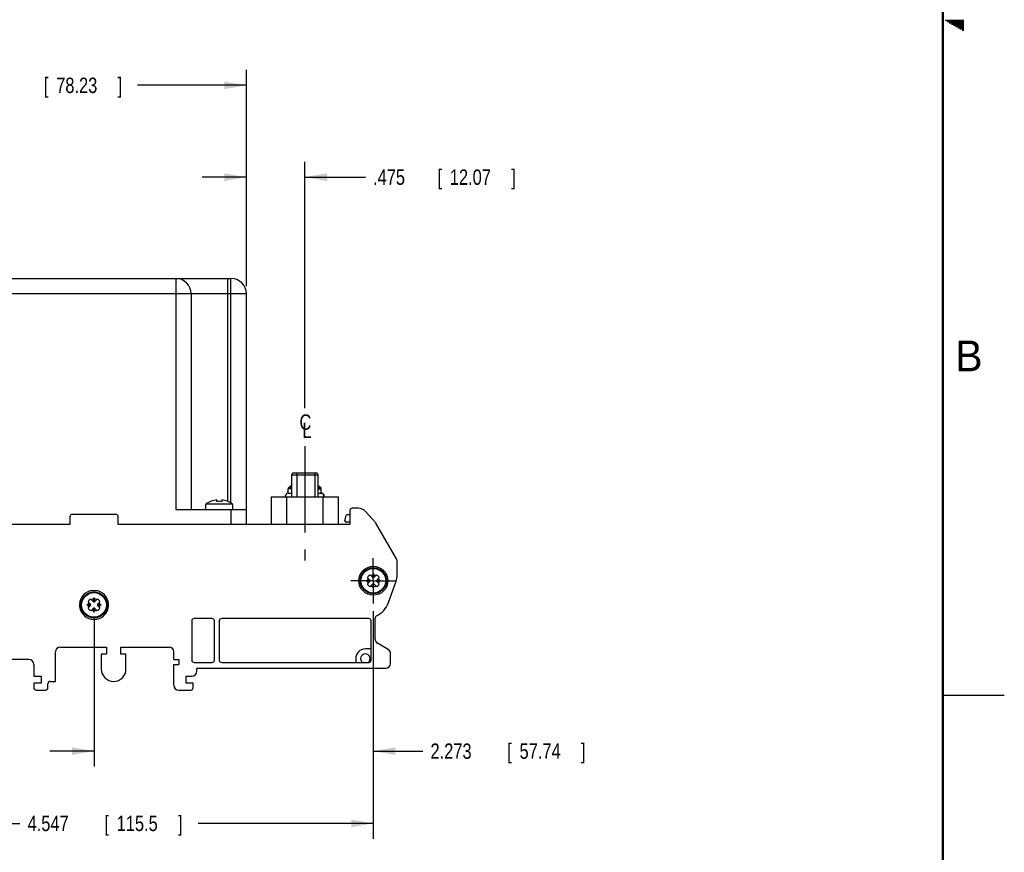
# Model space of a CAD drawing. Header units: inches. Extents: x 0 to 34, y 0 to 22.
# Tile 31 of 32: x 26 to 34, y 4.2 to 11. Entities that reach past the tile are written whole.
import ezdxf

# ---------------------------------------------------------------- set-up
doc = ezdxf.new("R2010")
doc.units = ezdxf.units.IN
doc.header["$LTSCALE"] = 1.87
doc.header["$MEASUREMENT"] = 0
doc.linetypes.add('CENTER', pattern=[0.6, 0.375, -0.075, 0.075, -0.075])
doc.layers.get('0').update_dxf_attribs({"linetype": 'CONTINUOUS'})
for name, color, linetype in [('DEFAULT_1', 7, 'CENTER'), ('DETAIL', 7, 'CONTINUOUS'), ('DIMENSIONS', 7, 'CONTINUOUS')]:
    doc.layers.add(name, color=color, linetype=linetype)
doc.styles.get("Standard").update_dxf_attribs({"font": 'txt', "width": 0.8})
doc.dimstyles.new('DIMSTYLE_1', dxfattribs={"dimtxt": 0.125, "dimasz": 0.18, "dimexe": 0.18, "dimexo": 0.0625, "dimgap": 0.09, "dimtad": 0, "dimtih": 1, "dimtoh": 1, "dimdec": 3, "dimzin": 4, "dimdsep": 46, "dimtxsty": 'STANDARD', "dimblk": '_FILLED', "dimblk1": '_FILLED', "dimblk2": '_FILLED', "dimcen": 0.09, "dimadec": 0, "dimazin": 0, "dimtp": 0.001, "dimtm": 0.001, "dimtfac": 1, "dimtdec": 3, "dimtofl": 0, "dimtmove": 0, "dimatfit": 3, "dimldrblk": '_FILLED', "dimfxl": 1, "dimtolj": 1, "dimtzin": 4, "dimarcsym": 0})

# ---------------------------------------------------------------- blocks, each defined once
blk = doc.blocks.new('_FILLED')
at = {"color": 0, "linetype": 'BYBLOCK'}
blk.add_solid([(0, 0), (-1, 0.174), (-1, -0.174)], dxfattribs=at)
blk = doc.blocks.new('*D4')
at = {"layer": 'DIMENSIONS', "color": 2, "linetype": 'CONTINUOUS'}
for p, q in [((27.8303, 8.8274), (27.8303, 9.8389)), ((28.3057, 7.8339), (28.3057, 9.8389)), ((27.8303, 9.7139), (27.4703, 9.7139)), ((28.3057, 9.7139), (28.7989, 9.7139))]:
    blk.add_line(p, q, dxfattribs=at)
at = {"layer": 'DIMENSIONS', "color": 2, "linetype": 'CONTINUOUS', "xscale": 0.18, "yscale": 0.18, "zscale": 0.18}
blk.add_blockref('_FILLED', (27.8303, 9.7139), dxfattribs=at)
at = {"layer": 'DIMENSIONS', "color": 2, "linetype": 'CONTINUOUS', "xscale": 0.18, "yscale": 0.18, "zscale": 0.18, "rotation": 180}
blk.add_blockref('_FILLED', (28.3057, 9.7139), dxfattribs=at)
at = {"layer": 'DIMENSIONS', "color": 2, "linetype": 'CONTINUOUS', "width": 0.8}
for s, p in [('[', (29.3864, 9.6514)), ('12.07', (29.4864, 9.6514)), (']', (29.9864, 9.6514)), ('.475', (28.8614, 9.6514))]:
    blk.add_text(s, height=0.125, dxfattribs=at).set_placement(p)
blk = doc.blocks.new('*D7')
at = {"layer": 'DIMENSIONS', "color": 2, "linetype": 'CONTINUOUS'}
for p, q in [((24.3168, 6.1837), (24.3168, 4.3306)), ((28.864, 6.1837), (28.864, 4.3306)), ((24.3168, 4.4556), (25.9871, 4.4556)), ((28.864, 4.4556), (27.4371, 4.4556))]:
    blk.add_line(p, q, dxfattribs=at)
at = {"layer": 'DIMENSIONS', "color": 2, "linetype": 'CONTINUOUS', "xscale": 0.18, "yscale": 0.18, "zscale": 0.18, "rotation": 180}
blk.add_blockref('_FILLED', (24.3168, 4.4556), dxfattribs=at)
at = {"layer": 'DIMENSIONS', "color": 2, "linetype": 'CONTINUOUS', "xscale": 0.18, "yscale": 0.18, "zscale": 0.18}
blk.add_blockref('_FILLED', (28.864, 4.4556), dxfattribs=at)
at = {"layer": 'DIMENSIONS', "color": 2, "linetype": 'CONTINUOUS', "width": 0.8}
for s, p in [('4.547', (26.0496, 4.3931)), ('[', (26.6746, 4.3931)), ('115.5', (26.7746, 4.3931)), (']', (27.2746, 4.3931))]:
    blk.add_text(s, height=0.125, dxfattribs=at).set_placement(p)
blk = doc.blocks.new('*D8')
at = {"layer": 'DIMENSIONS', "color": 2, "linetype": 'CONTINUOUS'}
for p, q in [((28.864, 6.1837), (28.864, 4.9188)), ((26.5908, 6.1232), (26.5908, 4.9188)), ((26.5908, 5.0438), (26.2308, 5.0438)), ((28.864, 5.0438), (29.2666, 5.0438))]:
    blk.add_line(p, q, dxfattribs=at)
at = {"layer": 'DIMENSIONS', "color": 2, "linetype": 'CONTINUOUS', "xscale": 0.18, "yscale": 0.18, "zscale": 0.18}
blk.add_blockref('_FILLED', (26.5908, 5.0438), dxfattribs=at)
at = {"layer": 'DIMENSIONS', "color": 2, "linetype": 'CONTINUOUS', "xscale": 0.18, "yscale": 0.18, "zscale": 0.18, "rotation": 180}
blk.add_blockref('_FILLED', (28.864, 5.0438), dxfattribs=at)
at = {"layer": 'DIMENSIONS', "color": 2, "linetype": 'CONTINUOUS', "width": 0.8}
for s, p in [('2.273', (29.3291, 4.9813)), ('[', (29.9541, 4.9813)), ('57.74', (30.0541, 4.9813)), (']', (30.5541, 4.9813))]:
    blk.add_text(s, height=0.125, dxfattribs=at).set_placement(p)
blk = doc.blocks.new('*D9')
at = {"layer": 'DIMENSIONS', "color": 2, "linetype": 'CONTINUOUS'}
for p, q in [((24.7503, 8.8274), (24.7503, 10.586)), ((27.8303, 8.8274), (27.8303, 10.586)), ((24.7503, 10.461), (25.4951, 10.461)), ((27.8303, 10.461), (26.9451, 10.461))]:
    blk.add_line(p, q, dxfattribs=at)
at = {"layer": 'DIMENSIONS', "color": 2, "linetype": 'CONTINUOUS', "xscale": 0.18, "yscale": 0.18, "zscale": 0.18, "rotation": 180}
blk.add_blockref('_FILLED', (24.7503, 10.461), dxfattribs=at)
at = {"layer": 'DIMENSIONS', "color": 2, "linetype": 'CONTINUOUS', "xscale": 0.18, "yscale": 0.18, "zscale": 0.18}
blk.add_blockref('_FILLED', (27.8303, 10.461), dxfattribs=at)
at = {"layer": 'DIMENSIONS', "color": 2, "linetype": 'CONTINUOUS', "width": 0.8}
for s, p in [('3.080', (25.5576, 10.3985)), ('[', (26.1826, 10.3985)), ('78.23', (26.2826, 10.3985)), (']', (26.7826, 10.3985))]:
    blk.add_text(s, height=0.125, dxfattribs=at).set_placement(p)

msp = doc.modelspace()

# ---------------------------------------------------------------- linework, layer by layer
at = {"color": 2, "linetype": 'CONTINUOUS'}
for p, q in [((33.5173, 10.99), (33.6697, 10.99)), ((33.5347, 10.98), (33.6697, 10.98)), ((33.552, 10.97), (33.6697, 10.97)), ((33.5693, 10.96), (33.6697, 10.96)), ((33.5866, 10.95), (33.6697, 10.95)), ((33.6039, 10.94), (33.6697, 10.94)), ((33.6213, 10.93), (33.6697, 10.93)), ((33.6386, 10.92), (33.6697, 10.92)), ((33.6559, 10.91), (33.6697, 10.91)), ((33.5, 5.5), (34, 5.5))]:
    msp.add_line(p, q, dxfattribs=at)
at = {"color": 7, "linetype": 'CONTINUOUS'}
for p, q in [((24.8753, 8.8899), (27.7053, 8.8899)), ((27.2553, 8.8899), (27.2553, 7.0099)), ((27.6803, 7.0752), (27.6803, 8.8899)), ((27.7053, 7.063), (27.7053, 8.8899)), ((27.8303, 8.7649), (24.7503, 8.7649)), ((27.3803, 8.7649), (27.3803, 7.0099)), ((27.8303, 6.8899), (27.8303, 8.7649)), ((28.2138, 7.3072), (28.3989, 7.3072)), ((28.1981, 7.2914), (28.4146, 7.2914)), ((28.1981, 7.2914), (28.1981, 7.1119)), ((28.2427, 7.1119), (28.2427, 7.2914)), ((28.3883, 7.2914), (28.3883, 7.1119)), ((28.4146, 7.1119), (28.4146, 7.2914)), ((28.1701, 7.1429), (28.1981, 7.1429)), ((28.1981, 7.1768), (28.1707, 7.1768)), ((28.1707, 7.1429), (28.1707, 7.1768)), ((28.1981, 7.1877), (28.1753, 7.1877)), ((28.4146, 7.1877), (28.436, 7.1877)), ((28.4146, 7.1768), (28.4407, 7.1768)), ((28.4146, 7.1429), (28.4401, 7.1429)), ((28.4407, 7.1429), (28.4407, 7.1768)), ((27.5026, 7.0549), (27.7181, 7.0549)), ((27.5026, 7.0499), (27.5026, 7.0549)), ((27.5908, 7.0753), (27.5908, 7.0878)), ((27.6298, 7.0878), (27.6298, 7.0753)), ((27.7181, 7.0499), (27.7181, 7.0549)), ((28.0313, 7.1119), (28.5813, 7.1119)), ((28.0313, 7.1119), (28.0313, 6.8899)), ((28.1501, 7.1119), (28.1501, 7.1229)), ((28.1573, 7.1119), (28.1573, 6.8899)), ((28.4553, 6.8899), (28.4553, 7.1119)), ((28.4612, 7.1229), (28.4601, 7.1229)), ((28.4601, 7.1229), (28.4601, 7.1119)), ((28.4612, 7.1119), (28.4612, 7.1229)), ((28.5813, 6.8899), (28.5813, 7.1119)), ((27.2553, 7.0099), (27.8303, 7.0099)), ((27.5008, 7.0499), (27.5026, 7.0499)), ((27.5008, 7.0099), (27.5008, 7.0499)), ((27.7053, 7.0099), (27.7053, 6.8899)), ((27.7181, 7.0499), (27.7198, 7.0499)), ((27.7198, 7.0099), (27.7198, 7.0499)), ((28.6731, 7.0011), (28.6731, 6.8869)), ((28.7421, 7.0208), (28.6928, 7.0208)), ((28.8809, 6.9049), (28.8009, 6.9945)), ((26.3936, 6.9499), (26.3936, 6.8869)), ((26.7676, 6.9696), (26.4132, 6.9696)), ((26.7873, 6.8869), (26.7873, 6.9499)), ((28.6331, 6.9215), (28.6436, 6.9608)), ((28.6731, 6.9066), (28.6445, 6.9066)), ((28.655, 6.9696), (28.6731, 6.9696)), ((29.0536, 6.6074), (28.8857, 6.8983)), ((24.5077, 6.8899), (26.3936, 6.8899)), ((26.3936, 6.8869), (24.5077, 6.8869)), ((26.7873, 6.8899), (28.6731, 6.8899)), ((28.6731, 6.8869), (26.7873, 6.8869)), ((29.0589, 6.4795), (29.0589, 6.5877)), ((28.805, 6.4306), (28.8385, 6.4306)), ((28.805, 6.4298), (28.805, 6.4306)), ((28.8385, 6.4298), (28.805, 6.4298)), ((28.8171, 6.4548), (28.8362, 6.4358)), ((28.8171, 6.4056), (28.8362, 6.4247)), ((28.8394, 6.4771), (28.8585, 6.4581)), ((28.8636, 6.4893), (28.8644, 6.4893)), ((28.8636, 6.4558), (28.8636, 6.4893)), ((28.8644, 6.4893), (28.8644, 6.4558)), ((28.8696, 6.4581), (28.8887, 6.4771)), ((28.8896, 6.4306), (28.9231, 6.4306)), ((28.9231, 6.4298), (28.8896, 6.4298)), ((28.8919, 6.4358), (28.9109, 6.4548)), ((28.8919, 6.4247), (28.9109, 6.4056)), ((28.9231, 6.4306), (28.9231, 6.4298)), ((28.9865, 6.2527), (29.0494, 6.4256)), ((26.6207, 6.3475), (26.5602, 6.3475)), ((28.8394, 6.3833), (28.8585, 6.4024)), ((28.8636, 6.3712), (28.8636, 6.4047)), ((28.8644, 6.3712), (28.8636, 6.3712)), ((28.8644, 6.3712), (28.8644, 6.4047)), ((28.8696, 6.4024), (28.8887, 6.3833)), ((26.5435, 6.258), (26.5626, 6.2389)), ((26.5658, 6.2803), (26.5848, 6.2612)), ((26.59, 6.2924), (26.5908, 6.2924)), ((26.59, 6.2589), (26.59, 6.2924)), ((26.5908, 6.2924), (26.5908, 6.2589)), ((26.596, 6.2612), (26.615, 6.2803)), ((26.6183, 6.2389), (26.6373, 6.258)), ((26.5314, 6.2338), (26.5649, 6.2338)), ((26.5314, 6.233), (26.5314, 6.2338)), ((26.5649, 6.233), (26.5314, 6.233)), ((26.5435, 6.2087), (26.5626, 6.2278)), ((26.5658, 6.1865), (26.5848, 6.2055)), ((26.59, 6.1743), (26.59, 6.2078)), ((26.5908, 6.1743), (26.59, 6.1743)), ((26.5908, 6.1743), (26.5908, 6.2078)), ((26.596, 6.2055), (26.615, 6.1865)), ((26.616, 6.2338), (26.6495, 6.2338)), ((26.6495, 6.233), (26.616, 6.233)), ((26.6183, 6.2278), (26.6373, 6.2087)), ((26.6495, 6.2338), (26.6495, 6.233)), ((27.3857, 6.1034), (27.3857, 5.7846)), ((27.551, 6.1231), (27.4054, 6.1231)), ((27.5707, 5.7846), (27.5707, 6.1034)), ((27.6101, 6.1034), (27.6101, 5.7846)), ((28.8266, 6.1231), (27.6298, 6.1231)), ((28.8463, 5.7846), (28.8463, 6.1034)), ((28.8778, 5.9556), (28.8778, 6.1259)), ((26.2774, 5.6113), (26.2774, 5.8515)), ((26.3168, 5.8908), (26.6908, 5.8908)), ((26.6908, 5.8908), (26.6908, 5.8318)), ((26.8089, 5.8908), (27.2009, 5.8908)), ((26.8089, 5.8318), (26.8089, 5.8908)), ((27.2403, 5.7885), (27.2403, 5.8515)), ((28.8463, 5.8751), (28.7991, 5.8751)), ((28.9861, 5.8704), (28.8975, 5.9215)), ((26.0609, 5.7885), (25.9014, 5.7885)), ((26.6908, 5.8318), (26.6491, 5.8318)), ((26.6491, 5.8318), (26.6491, 5.7121)), ((26.8506, 5.8318), (26.8089, 5.8318)), ((26.8506, 5.7121), (26.8506, 5.8318)), ((27.2403, 5.7885), (27.2796, 5.7885)), ((27.2796, 5.7885), (27.2796, 5.7491)), ((28.7203, 5.7964), (28.7203, 5.7649)), ((29.0038, 5.757), (29.0038, 5.8397)), ((26.1003, 5.7491), (26.1003, 5.6546)), ((27.2403, 5.7491), (27.2796, 5.7491)), ((27.2403, 5.5798), (27.2403, 5.7491)), ((27.4054, 5.7649), (27.551, 5.7649)), ((27.427, 5.694), (27.427, 5.7167)), ((27.4329, 5.7176), (28.9644, 5.7176)), ((27.6298, 5.7649), (28.8266, 5.7649)), ((26.1003, 5.6546), (26.1593, 5.6546)), ((26.1593, 5.6546), (26.1593, 5.5956)), ((26.2348, 5.6113), (26.2774, 5.6113)), ((27.3404, 5.6546), (27.3877, 5.6546)), ((27.3404, 5.5956), (27.3404, 5.6546)), ((26.1593, 5.5956), (26.1003, 5.5956)), ((26.1003, 5.5956), (26.1003, 5.5601)), ((26.1199, 5.5405), (26.1954, 5.5405)), ((26.2151, 5.5601), (26.2151, 5.5916)), ((27.2796, 5.5405), (27.3778, 5.5405)), ((27.3975, 5.5956), (27.3404, 5.5956)), ((27.3975, 5.5601), (27.3975, 5.5956))]:
    msp.add_line(p, q, dxfattribs=at)
at = {"color": 7, "linetype": 'CONTINUOUS', "const_width": 0.02}
msp.add_lwpolyline([(33.5, 0.5), (33.5, 21.5)], dxfattribs=at)
at = {"color": 7, "linetype": 'CONTINUOUS'}
for centre, radius in [((28.864, 6.4302), 0.1181), ((28.864, 6.4302), 0.1063), ((28.864, 6.4302), 0.1006), ((26.5904, 6.2334), 0.1063), ((26.5904, 6.2334), 0.1006)]:
    msp.add_circle(centre, radius, dxfattribs=at)
for centre, radius, start, end in [((27.2553, 8.7649), 0.125, 0, 90), ((27.7053, 8.7649), 0.125, 0, 90), ((28.2138, 7.2914), 0.0157, 90.0006, 180), ((28.3989, 7.2914), 0.0157, 0, 90), ((28.1857, 7.1768), 0.015, 133.64397, 180), ((28.3057, 7.051), 0.1889, 124.78823, 133.64397), ((28.3057, 7.051), 0.1889, 46.35603, 54.72429), ((28.4257, 7.1768), 0.015, 0, 46.35603), ((27.6103, 6.9011), 0.1878, 95.96064, 125.01632), ((27.6103, 6.9011), 0.1753, 83.6145, 96.3855), ((27.6103, 6.9011), 0.1878, 54.98368, 84.03936), ((28.6928, 7.0011), 0.0197, 90, 180), ((28.7421, 6.942), 0.0787, 41.78443, 90), ((26.4132, 6.9499), 0.0197, 90, 180), ((26.7676, 6.9499), 0.0197, 0, 90), ((28.6445, 6.9184), 0.0118, 164.99977, 270), ((28.655, 6.9578), 0.0118, 90.00027, 164.99996), ((28.8516, 6.8786), 0.0394, 30, 41.78443), ((29.0195, 6.5877), 0.0394, 0, 30), ((28.864, 6.4302), 0.0543, 118.27555, 151.72445), ((28.8227, 6.4604), 0.00787, 214.66374, 225), ((28.864, 6.4302), 0.0476, 154.30201, 179.52652), ((28.864, 6.4302), 0.0476, 180.47348, 205.69799), ((28.8306, 6.4302), 0.00787, 315, 45), ((28.8338, 6.4715), 0.00787, 45, 55.33649), ((28.864, 6.4302), 0.0476, 90.47348, 115.69799), ((28.864, 6.4636), 0.00787, 225, 271.91066), ((28.864, 6.4302), 0.0476, 64.30201, 89.52652), ((28.864, 6.4636), 0.00787, 272.86598, 315), ((28.8942, 6.4715), 0.00787, 124.66374, 135), ((28.8974, 6.4302), 0.00787, 135, 225), ((28.864, 6.4302), 0.0543, 28.27555, 61.72445), ((28.864, 6.4302), 0.0476, 0.47348, 25.69799), ((28.864, 6.4302), 0.0476, 334.30201, 359.52652), ((28.9054, 6.4604), 0.00787, 315, 325.33649), ((28.9014, 6.4795), 0.1575, 340, 360), ((26.5904, 6.2334), 0.1181, 104.83511, 75.16489), ((28.8227, 6.4), 0.00787, 135, 145.33649), ((28.864, 6.4302), 0.0543, 208.27555, 241.72445), ((28.8338, 6.3889), 0.00787, 304.66374, 315), ((28.864, 6.4302), 0.0476, 244.30201, 269.52652), ((28.864, 6.3968), 0.00787, 92.86598, 135), ((28.864, 6.3968), 0.00787, 45, 91.91066), ((28.864, 6.4302), 0.0476, 270.47348, 295.69799), ((28.8942, 6.3889), 0.00787, 225, 235.33649), ((28.864, 6.4302), 0.0543, 298.27555, 331.72445), ((28.9054, 6.4), 0.00787, 34.66374, 45), ((26.5904, 6.2334), 0.0543, 118.27555, 151.72445), ((26.5491, 6.2636), 0.00787, 214.66374, 225), ((26.5904, 6.2334), 0.0476, 154.30201, 179.52652), ((26.5602, 6.2747), 0.00787, 45, 55.33649), ((26.5904, 6.2334), 0.0476, 90.47348, 115.69799), ((26.5904, 6.2668), 0.00787, 225, 271.91066), ((26.5904, 6.2334), 0.0476, 64.30201, 89.52652), ((26.5904, 6.2668), 0.00787, 272.86598, 315), ((26.6206, 6.2747), 0.00787, 124.66374, 135), ((26.5904, 6.2334), 0.0543, 28.27555, 61.72445), ((26.5904, 6.2334), 0.0476, 0.47348, 25.69799), ((26.6317, 6.2636), 0.00787, 315, 325.33649), ((28.8015, 6.32), 0.1969, 296.31938, 340), ((26.5491, 6.2032), 0.00787, 135, 145.33649), ((26.5904, 6.2334), 0.0543, 208.27555, 241.72445), ((26.5904, 6.2334), 0.0476, 180.47348, 205.69799), ((26.557, 6.2334), 0.00787, 315, 45), ((26.5602, 6.192), 0.00787, 304.66374, 315), ((26.5904, 6.2334), 0.0476, 244.30201, 269.52652), ((26.5904, 6.2), 0.00787, 92.86598, 135), ((26.5904, 6.2), 0.00787, 45, 91.91066), ((26.5904, 6.2334), 0.0476, 270.47348, 295.69799), ((26.6206, 6.192), 0.00787, 225, 235.33649), ((26.6238, 6.2334), 0.00787, 135, 225), ((26.5904, 6.2334), 0.0543, 298.27555, 331.72445), ((26.5904, 6.2334), 0.0476, 334.30201, 359.52652), ((26.6317, 6.2032), 0.00787, 34.66374, 45), ((27.4054, 6.1034), 0.0197, 90, 180), ((27.551, 6.1034), 0.0197, 0, 90), ((27.6298, 6.1034), 0.0197, 90, 180), ((28.8266, 6.1034), 0.0197, 0, 90), ((28.8975, 6.1259), 0.0197, 116.31938, 180), ((28.9172, 5.9556), 0.0394, 180, 240), ((26.3168, 5.8515), 0.0394, 90, 180), ((27.2009, 5.8515), 0.0394, 0, 90), ((28.7991, 5.7964), 0.0787, 90, 180), ((28.9684, 5.8397), 0.0354, 0, 60), ((26.0609, 5.7491), 0.0394, 0, 90), ((27.4054, 5.7846), 0.0197, 180, 270), ((27.551, 5.7846), 0.0197, 270, 360), ((27.6298, 5.7846), 0.0197, 180, 270), ((28.7991, 5.7964), 0.0394, 305.91939, 234.14401), ((28.8266, 5.7846), 0.0197, 270, 360), ((26.7499, 5.7121), 0.1008, 180, 360), ((27.3877, 5.694), 0.0394, 270, 360), ((27.4329, 5.6979), 0.0197, 90, 107.4576), ((28.9644, 5.757), 0.0394, 270, 360), ((26.2348, 5.5916), 0.0197, 90, 180), ((26.1199, 5.5601), 0.0197, 180, 270), ((26.1954, 5.5601), 0.0197, 270, 360), ((27.2796, 5.5798), 0.0394, 180, 270), ((27.3778, 5.5601), 0.0197, 270, 360)]:
    msp.add_arc(centre, radius, start, end, dxfattribs=at)
for points, knots in [([(28.2427, 7.2914), (28.2427, 7.2934), (28.2425, 7.2971), (28.2417, 7.302), (28.2408, 7.3054), (28.2393, 7.3072), (28.2386, 7.3072)], [0, 0, 0, 0, 0.35382, 0.655672, 0.878524, 1, 1, 1, 1]), ([(28.3843, 7.3072), (28.3849, 7.3072), (28.3863, 7.3055), (28.3873, 7.3023), (28.3882, 7.2973), (28.3883, 7.2935), (28.3883, 7.2914)], [0, 0, 0, 0, 0.114728, 0.32385, 0.631716, 1, 1, 1, 1]), ([(28.1701, 7.1429), (28.1687, 7.1429), (28.1657, 7.1425), (28.1614, 7.141), (28.1576, 7.1386), (28.1544, 7.1354), (28.152, 7.1316), (28.1505, 7.1273), (28.1501, 7.1244), (28.1501, 7.1229)], [0, 0, 0, 0, 0.142857, 0.285714, 0.428571, 0.571428, 0.714285, 0.857142, 1, 1, 1, 1]), ([(28.4601, 7.1229), (28.4601, 7.1244), (28.4598, 7.1273), (28.4583, 7.1316), (28.4559, 7.1354), (28.4527, 7.1386), (28.4489, 7.141), (28.4446, 7.1425), (28.4416, 7.1429), (28.4401, 7.1429)], [0, 0, 0, 0, 0.142858, 0.285715, 0.428572, 0.571429, 0.714286, 0.857143, 1, 1, 1, 1]), ([(28.4412, 7.1429), (28.4427, 7.1429), (28.4457, 7.1425), (28.4499, 7.141), (28.4538, 7.1386), (28.457, 7.1354), (28.4594, 7.1316), (28.4609, 7.1273), (28.4612, 7.1244), (28.4612, 7.1229)], [0, 0, 0, 0, 0.142857, 0.285714, 0.428571, 0.571428, 0.714285, 0.857142, 1, 1, 1, 1])]:
    msp.add_open_spline(points, degree=3, knots=knots, dxfattribs=at)
at = {"layer": 'DEFAULT_1', "color": 7, "linetype": 'CENTER'}
for p, q in [((28.3057, 7.525), (28.3057, 6.5951)), ((28.864, 6.4302), (28.864, 6.6143)), ((28.864, 6.4302), (28.68, 6.4302)), ((28.864, 6.4302), (29.0481, 6.4302)), ((28.864, 6.4302), (28.864, 6.2462))]:
    msp.add_line(p, q, dxfattribs=at)

# ---------------------------------------------------------------- texts
at = {"color": 2, "linetype": 'CONTINUOUS'}
msp.add_text('B', height=0.25, dxfattribs=at).set_placement((33.6006, 8.1345))
at = {"layer": 'DETAIL', "color": 2, "linetype": 'CONTINUOUS', "width": 0.8}
for s, p in [('C', (28.2628, 7.6585)), ('L', (28.2858, 7.5913))]:
    msp.add_text(s, height=0.125, dxfattribs=at).set_placement(p)

# ---------------------------------------------------------------- dimensions: what is measured, and where the dimension line sits
at = {"layer": 'DIMENSIONS', "color": 2, "linetype": 'CONTINUOUS'}
for base, p1, p2, picture, middle in [((24.7503, 10.461), (27.8303, 8.8274), (24.7503, 8.8274), '*D9', (26.2201, 10.461)), ((26.5908, 5.0438), (28.864, 6.1837), (26.5908, 6.1232), '*D8', (29.9916, 5.0438))]:
    dim = msp.add_linear_dim(base=base, p1=p1, p2=p2, angle=180, dimstyle='DIMSTYLE_1', dxfattribs=at)
    dim.commit()
    dim.dimension.update_dxf_attribs({"geometry": picture, "text_midpoint": middle, "dimtype": 160})
for base, p1, p2, picture, middle in [((28.3057, 9.7139), (27.8303, 8.8274), (28.3057, 7.8339), '*D4', (29.4739, 9.7139)), ((28.864, 4.4556), (24.3168, 6.1837), (28.864, 6.1837), '*D7', (26.7121, 4.4556))]:
    dim = msp.add_linear_dim(base=base, p1=p1, p2=p2, dimstyle='DIMSTYLE_1', dxfattribs=at)
    dim.commit()
    dim.dimension.update_dxf_attribs({"geometry": picture, "text_midpoint": middle, "dimtype": 160})

doc.saveas('drawing.dxf')
